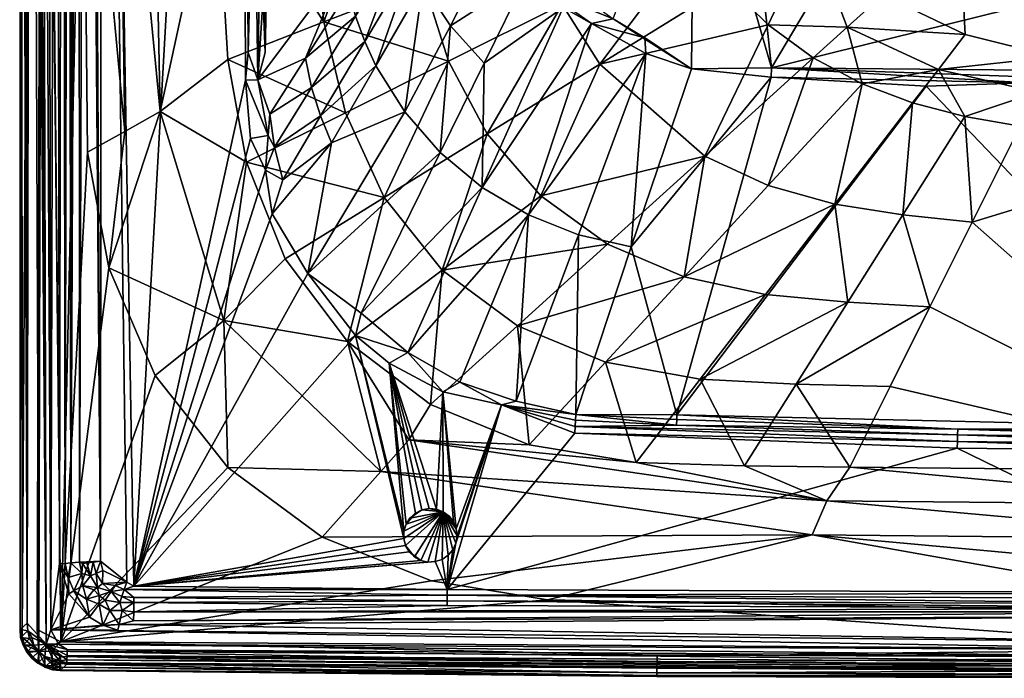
# Model space of a CAD drawing. Header units: centimetres. Extents: x -23.3 to 37.7, y -26.2 to 22.5.
# Tile 1 of 14: x -23.3 to 1, y -26.2 to -9.9. Entities that reach past the tile are written whole.
import ezdxf

# ---------------------------------------------------------------- set-up
doc = ezdxf.new("R2010")
doc.units = ezdxf.units.CM
doc.layers.get('0').update_dxf_attribs({"true_color": 0x5890e1})

msp = doc.modelspace()

# ---------------------------------------------------------------- meshes
at = {"color": 146, "true_color": 0x086e87}
mesh = msp.add_polyface(dxfattribs=at)
corners = [(-23.126, -24.854, 34.537), (-23.298, -25.015, 39.488), (-23.307, 22.547, 39.353), (-15.795, -10.002, 37.52), (-18.47, -5.919, 39.066), (-18.169, -10.93, 39.066), (-22.326, -23.395, 33.99), (-22.534, -25.021, 33.999), (-22.408, 22.547, 33.986), (-23.243, -25.203, 39.622), (-22.837, -25.554, 39.911), (-22.999, 16.448, 39.957), (-23.04, 22.547, 34.327), (-22.657, -25.377, 34.138), (-21.281, 22.547, 34.78), (-20.66, -23.842, 34.799), (-21.313, -23.327, 34.77), (-16.251, -10.896, 31.892), (-17.423, -11.435, 34.664), (-15.282, -8.564, 29.275), (-15.012, -9.861, 29.296), (-15.184, -9.222, 29.3), (-14.044, -7.433, 26.94), (-16.099, -11.623, 31.887), (-14.784, -10.485, 29.294), (-15.881, -12.325, 31.884), (-19.838, -12.212, 39.791), (-17.178, -7.589, 34.281), (-22.737, 16.448, 40.067), (-22.874, -25.015, 40.025), (-22.295, -25.32, 40.082), (-20.876, -1.467, 40.01), (-20.714, -12.71, 40.004), (-17.127, -12.28, 34.351), (-22.781, 22.547, 34.077), (-15.262, -12.246, 37.547), (-14.507, -11.083, 29.293), (-23.26, 16.448, 39.625), (-17.243, -10.756, 34.467), (-20.485, -23.943, 34.795), (-17.667, -10.759, 34.776), (-17.516, -4.841, 34.703), (-12.714, -10.973, 35.475), (-21.749, -1.594, 40.082), (-21.634, -13.219, 40.082), (-13.855, -7.986, 26.942), (-17.364, -7.589, 34.595), (-17.251, -7.589, 34.45), (-22.249, 22.547, 34.004), (-22.181, -23.381, 34.021), (-17.728, -11.437, 34.79)]
mesh.append_faces([[corners[k] for k in face] for face in [(0, 1, 2), (3, 4, 5), (6, 7, 8), (9, 10, 11), (12, 13, 0), (14, 15, 16), (17, 18, 19), (20, 17, 21), (22, 20, 21), (23, 24, 25), (4, 26, 5), (18, 27, 19), (28, 29, 30), (31, 32, 26), (33, 18, 17), (34, 7, 13), (35, 3, 5), (36, 25, 24), (9, 37, 1), (18, 38, 27), (14, 39, 15), (40, 41, 18), (42, 3, 35), (10, 29, 28), (17, 20, 23), (33, 17, 23), (43, 44, 32), (24, 23, 20), (45, 24, 20), (18, 46, 38), (38, 47, 27), (22, 21, 19), (21, 17, 19), (6, 48, 49), (38, 46, 47), (40, 18, 50)]], dxfattribs={"color": 146})
mesh = msp.add_polyface(dxfattribs=at)
corners = [(-23.144, 22.547, 34.672), (-23.126, -24.854, 34.537), (-23.307, 22.547, 39.353), (-22.045, -23.369, 34.081), (-22.098, 22.547, 34.057), (-21.962, 22.547, 34.142), (-17.86, 22.547, 34.791), (-20.485, -23.943, 34.795), (-21.281, 22.547, 34.78), (-19.202, 2.899, 39.652), (-18.069, 4.818, 39.481), (-18.438, 4.843, 39.654), (-22.408, 22.547, 33.986), (-22.534, -25.021, 33.999), (-22.612, 22.547, 34.009), (-22.837, -25.554, 39.911), (-22.737, 16.448, 40.067), (-22.999, 16.448, 39.957), (-18.831, 2.908, 39.479), (-16.839, 6.455, 39.492), (-18.81, 4.874, 39.801), (-21.193, 2.922, 40.082), (-19.578, 2.893, 39.8), (-23.243, -25.203, 39.622), (-23.26, 16.448, 39.625), (-23.04, 22.547, 34.327), (-23.114, 22.547, 34.493), (-17.58, 6.599, 39.812), (-18.35, 6.777, 40.012), (-17.667, -10.759, 34.776), (-17.567, 20.326, 34.681), (-17.523, -1.257, 34.7), (-23.298, -25.015, 39.488), (-21.313, -23.327, 34.77), (-21.567, 22.547, 34.642), (-21.826, -23.349, 34.279), (-21.849, 22.547, 34.256), (-21.68, 22.547, 34.528), (-17.208, 6.522, 39.666), (-19.186, 6.976, 40.082), (-22.657, -25.377, 34.138), (-22.927, 22.547, 34.185), (-22.781, 22.547, 34.077), (-22.716, 17.136, 40.072), (-21.749, -1.594, 40.082), (-18.087, 2.93, 39.066), (-17.331, 4.779, 39.066), (-17.52, 8.523, 40.082), (-22.326, -23.395, 33.99), (-22.249, 22.547, 34.004), (-22.295, -25.32, 40.082), (-22.181, -23.381, 34.021)]
mesh.append_faces([[corners[k] for k in face] for face in [(0, 1, 2), (3, 4, 5), (6, 7, 8), (9, 10, 11), (12, 13, 14), (15, 16, 17), (10, 9, 18), (19, 11, 10), (20, 21, 22), (23, 17, 24), (25, 1, 26), (20, 27, 28), (21, 20, 28), (29, 30, 31), (24, 2, 32), (8, 33, 34), (35, 36, 37), (11, 19, 38), (21, 28, 39), (40, 41, 42), (43, 44, 21), (45, 46, 10), (45, 10, 18), (47, 39, 28), (48, 12, 49), (14, 13, 42), (41, 40, 25), (27, 11, 38), (43, 16, 50), (9, 20, 22), (11, 27, 20), (20, 9, 11), (51, 49, 4), (33, 37, 34), (3, 5, 36), (0, 26, 1)]], dxfattribs={"color": 146})
mesh = msp.add_polyface(dxfattribs=at)
corners = [(-22.716, 17.136, 40.072), (-22.295, -25.32, 40.082), (-21.749, -1.594, 40.082), (-17.728, -11.437, 34.79), (-20.485, -23.943, 34.795), (-17.86, 22.547, 34.791), (-15.795, -10.002, 37.52), (-14.013, -5.07, 35.389), (-16.279, -5.502, 37.478), (-22.045, -23.369, 34.081), (-21.849, 22.547, 34.256), (-21.826, -23.349, 34.279), (-20.063, -1.328, 39.807), (-19.838, -12.212, 39.791), (-18.47, -5.919, 39.066), (-18.511, -1.036, 39.066), (-8.464, -1.036, 30.938), (-18.087, 2.93, 39.066), (-18.831, 2.908, 39.479), (-19.284, -1.182, 39.487), (-15.453, -7.017, 29.289), (-14.449, -5.589, 26.986), (-14.21, -6.929, 26.989), (-20.876, -1.467, 40.01), (-21.313, -23.327, 34.77), (-21.68, 22.547, 34.528), (-15.282, -8.564, 29.275), (-17.178, -7.589, 34.281), (-19.578, 2.893, 39.8), (-19.202, 2.899, 39.652), (-17.251, -7.589, 34.45), (-17.523, -1.257, 34.7), (-17.261, -1.256, 34.431), (-17.364, -7.589, 34.595), (-17.423, -11.435, 34.664), (-17.516, -4.841, 34.703), (-20.714, -12.71, 40.004), (-21.193, 2.922, 40.082), (-15.532, -5.406, 29.235), (-22.181, -23.381, 34.021), (-22.098, 22.547, 34.057), (-17.378, 0.805, 34.579), (-17.667, -10.759, 34.776)]
mesh.append_faces([[corners[k] for k in face] for face in [(0, 1, 2), (3, 4, 5), (6, 7, 8), (9, 10, 11), (12, 13, 14), (15, 16, 17), (15, 18, 19), (20, 21, 22), (23, 13, 12), (24, 11, 25), (15, 19, 14), (14, 6, 8), (26, 20, 22), (27, 20, 26), (28, 23, 12), (19, 18, 29), (7, 15, 8), (8, 15, 14), (30, 31, 32), (33, 34, 35), (27, 30, 32), (2, 36, 23), (2, 23, 37), (28, 37, 23), (19, 12, 14), (28, 12, 19), (20, 27, 38), (38, 21, 20), (39, 40, 9), (17, 18, 15), (33, 35, 30), (41, 32, 31), (31, 30, 35), (35, 42, 31), (28, 19, 29), (42, 3, 5)]], dxfattribs={"color": 146})
mesh = msp.add_polyface(dxfattribs=at)
corners = [(-15.532, -5.406, 29.235), (-17.256, 22.547, 34.164), (-16.283, 22.547, 29.029), (-22.716, 17.136, 40.072), (-17.52, 8.523, 40.082), (-15.516, 9.6, 40.082), (-13.727, 22.547, 23.826), (-11.997, 19.671, 23.918), (-12.623, -5.156, 24.716), (-15.944, 7.944, 39.826), (-14.377, 9.042, 39.944), (-14.731, 9.223, 40.021), (-12.29, 9.616, 39.945), (-21.193, 2.922, 40.082), (-19.186, 6.976, 40.082), (-14.087, 16.809, 24.123), (-13.763, 9.686, 24.268), (-13.984, 11.084, 24.306), (-14.373, 22.547, 24.237), (-13.551, -2.925, 24.864), (-14.099, 9.684, 24.482), (-17.305, 20.327, 34.369), (-17.261, -1.256, 34.431), (-14.24, 16.812, 24.255), (-17.754, 20.326, 34.769), (-17.667, -10.759, 34.776), (-17.86, 22.547, 34.791), (-13.327, 10.228, 40.082), (-11.067, 10.522, 40.082), (-13.528, 8.652, 39.61), (-11.061, 9.033, 39.311), (-11.523, 9.216, 39.612), (-13.019, 8.471, 39.31), (-10.573, 10.186, 40.047), (-11.98, 9.443, 39.837), (-14.034, 8.874, 39.835), (-17.413, 20.327, 34.545), (-17.523, -1.257, 34.7), (-17.567, 20.326, 34.681), (-13.037, -2.904, 24.644), (-13.903, 16.808, 24.039), (-12.028, 13.77, 24.124), (-12.038, 8.982, 24.262), (-13.799, 5.275, 24.491), (-12.67, 8.379, 39.066)]
mesh.append_faces([[corners[k] for k in face] for face in [(0, 1, 2), (3, 4, 5), (6, 7, 8), (9, 10, 11), (12, 11, 10), (3, 13, 14), (15, 16, 17), (18, 19, 2), (18, 20, 19), (21, 1, 22), (17, 23, 15), (24, 25, 26), (3, 27, 28), (29, 30, 31), (30, 29, 32), (27, 12, 33), (29, 34, 35), (36, 37, 38), (34, 29, 31), (23, 17, 20), (16, 6, 39), (16, 15, 40), (4, 11, 5), (12, 27, 11), (24, 38, 25), (12, 10, 34), (7, 41, 42), (16, 43, 17), (43, 20, 17), (3, 14, 4), (22, 36, 21), (32, 44, 30), (35, 34, 10), (9, 35, 10), (3, 5, 27), (11, 27, 5)]], dxfattribs={"color": 146})
mesh = msp.add_polyface(dxfattribs=at)
corners = [(-12.623, -5.156, 24.716), (-12.038, 8.982, 24.262), (-11.782, -6.964, 24.774), (-12.765, -6.216, 24.973), (-14.044, -7.433, 26.94), (-12.975, -5.758, 24.978), (-14.013, -5.07, 35.389), (-8.464, -1.036, 30.938), (-18.511, -1.036, 39.066), (-13.799, 5.275, 24.491), (-13.286, -1.836, 24.636), (-13.463, -1.843, 24.712), (-12.597, -6.393, 24.908), (-12.846, -5.226, 24.758), (-14.21, -6.929, 26.989), (-14.449, -5.589, 26.986), (-13.475, -4.202, 25.006), (-13.037, -2.904, 24.644), (-13.551, -2.925, 24.864), (-15.532, -5.406, 29.235), (-11.546, -7.869, 24.882), (-13.346, -9.066, 26.951), (-12.237, -7.148, 24.973), (-12.514, -6.689, 24.972), (-13.621, -8.534, 26.946), (-13.855, -7.986, 26.942), (-12.297, -6.924, 24.913), (-12.634, -5.943, 24.802), (-13.328, -9.04, 35.44), (-11.42, -4.577, 33.099), (-15.282, -8.564, 29.275), (-15.795, -10.002, 37.52), (-13.763, 9.686, 24.268)]
mesh.append_faces([[corners[k] for k in face] for face in [(0, 1, 2), (3, 4, 5), (6, 7, 8), (9, 10, 11), (2, 12, 0), (13, 14, 15), (16, 17, 0), (18, 17, 16), (18, 15, 19), (20, 21, 22), (23, 24, 25), (2, 20, 26), (16, 15, 18), (13, 15, 16), (0, 27, 13), (13, 16, 0), (28, 29, 6), (2, 23, 12), (23, 25, 3), (14, 4, 30), (5, 4, 14), (6, 31, 28), (13, 5, 14), (5, 13, 27), (3, 25, 4), (12, 27, 0), (5, 27, 3), (26, 20, 22), (22, 24, 23), (10, 18, 11), (18, 9, 11), (2, 26, 23), (23, 26, 22), (23, 3, 12), (27, 12, 3), (18, 10, 17), (32, 17, 10)]], dxfattribs={"color": 146})
mesh = msp.add_polyface(dxfattribs=at)
corners = [(-21.749, -1.594, 40.082), (-22.295, -25.32, 40.082), (-21.634, -13.219, 40.082), (-13.798, -12.223, 29.296), (-16.191, -16.218, 34.777), (-15.606, -12.991, 31.882), (-17.605, -12.883, 34.791), (-20.485, -23.943, 34.795), (-17.728, -11.437, 34.79), (-17.709, -13.468, 39.066), (-16.749, -15.854, 39.066), (-14.307, -14.341, 37.569), (-18.264, -17.38, 39.78), (-21.106, -16.074, 40.082), (-19.964, -18.74, 40.082), (-17.17, -12.807, 34.546), (-19.838, -12.212, 39.791), (-15.262, -12.246, 37.547), (-16.808, -13.905, 34.414), (-17.072, -14.745, 34.792), (-17.01, -13.093, 34.384), (-16.099, -11.623, 31.887), (-15.881, -12.325, 31.884), (-12.922, -13.226, 29.302), (-14.871, -17.195, 34.503), (-17.423, -11.435, 34.664), (-15.211, -17.9, 39.066), (-15.012, -17.748, 34.794), (-17.238, -13.668, 34.738), (-14.507, -11.083, 29.293), (-18.169, -10.93, 39.066), (-13.719, -18.173, 34.517), (-17.127, -12.28, 34.351), (-20.714, -12.71, 40.004)]
mesh.append_faces([[corners[k] for k in face] for face in [(0, 1, 2), (3, 4, 5), (6, 7, 8), (9, 10, 11), (12, 13, 14), (6, 8, 15), (16, 12, 9), (9, 11, 17), (12, 10, 9), (16, 13, 12), (18, 5, 19), (5, 4, 19), (20, 21, 22), (4, 23, 24), (15, 8, 25), (11, 10, 26), (26, 10, 12), (27, 4, 24), (20, 22, 18), (18, 28, 20), (19, 28, 18), (19, 7, 28), (29, 3, 5), (16, 9, 30), (9, 17, 30), (31, 27, 24), (22, 29, 5), (22, 5, 18), (15, 28, 6), (28, 7, 6), (28, 15, 20), (25, 32, 15), (16, 33, 13), (13, 33, 2), (20, 32, 21), (15, 32, 20)]], dxfattribs={"color": 146})
mesh = msp.add_polyface(dxfattribs=at)
corners = [(-5.12, -5.203, 25.083), (-6.222, -4.019, 28.008), (-4.309, -5.621, 27.588), (-2.845, -6.705, 25.133), (-2.283, -6.856, 27.286), (-4.737, -11.134, 24.919), (-5.341, -5.496, 24.744), (-2.543, -7.428, 24.789), (-3.966, -5.831, 27.66), (-2.173, -6.485, 27.763), (-2.96, -6.923, 24.839), (-2.497, -4.811, 28.918), (-5.865, -3.519, 29.815), (-5.063, -5.813, 29.813), (-7.337, -6.701, 30.938), (-3.753, -7.804, 29.822), (-6.657, -7.946, 30.938), (-5.815, -9.082, 30.938), (-4.54, -4.966, 28.148), (-3.649, -5.453, 28.01), (-4.255, -5.564, 27.834), (-4.702, -4.673, 28.213), (-2.117, -4.694, 27.562), (-2.112, -6.373, 27.779), (-1.464, -6.386, 28.922), (-5.059, -5.022, 27.865), (-4.301, -5.598, 27.718), (-6.647, -4.538, 24.696), (-3.018, -7.03, 24.793), (-2.322, -6.981, 25.142), (-2.43, -7.202, 24.848), (-1.68, -6.733, 27.7)]
mesh.append_faces([[corners[k] for k in face] for face in [(0, 1, 2), (3, 2, 4), (5, 6, 7), (0, 2, 3), (8, 9, 4), (10, 6, 0), (11, 12, 13), (13, 12, 14), (15, 16, 17), (18, 19, 20), (19, 21, 22), (0, 3, 10), (9, 8, 19), (22, 23, 19), (24, 13, 15), (13, 16, 15), (1, 25, 2), (18, 26, 25), (5, 27, 6), (6, 10, 28), (13, 24, 11), (26, 18, 20), (19, 26, 20), (18, 25, 21), (19, 18, 21), (2, 25, 26), (4, 2, 8), (19, 23, 9), (10, 29, 30), (30, 28, 10), (29, 10, 3), (26, 19, 8), (8, 2, 26), (7, 6, 28), (7, 28, 30), (31, 4, 9)]], dxfattribs={"color": 146})
mesh = msp.add_polyface(dxfattribs=at)
corners = [(-13.798, -12.223, 29.296), (-13.346, -9.066, 26.951), (-12.663, -10.094, 26.964), (-8.98, -11.042, 33.178), (-6.387, -13.32, 33.188), (-4.822, -10.073, 30.938), (-14.784, -10.485, 29.294), (-13.855, -7.986, 26.942), (-13.621, -8.534, 26.946), (-9.881, -9.648, 25.01), (-11.836, -11.017, 26.979), (-10.79, -8.89, 24.994), (-5.815, -9.082, 30.938), (-6.657, -7.946, 30.938), (-11.546, -7.869, 24.882), (-11.761, -12.765, 35.503), (-9.904, -9.569, 33.158), (-12.714, -10.973, 35.475), (-8.65, -9.927, 24.87), (-10.284, -9.254, 24.955), (-10.423, -8.628, 24.828), (-11.884, -14.09, 29.313), (-13.328, -9.04, 35.44), (-6.647, -4.538, 24.696), (-6.716, -11.161, 25.063), (-9.18, -10.042, 24.976), (-7.867, -10.394, 24.889), (-7.844, -10.784, 25.045), (-14.507, -11.083, 29.293), (-11.047, -8.443, 24.896), (-10.578, -7.966, 33.133), (-7.337, -6.701, 30.938), (-12.922, -13.226, 29.302), (-15.795, -10.002, 37.52), (-15.012, -9.861, 29.296), (-14.044, -7.433, 26.94), (-12.237, -7.148, 24.973)]
mesh.append_faces([[corners[k] for k in face] for face in [(0, 1, 2), (3, 4, 5), (6, 7, 8), (9, 10, 11), (3, 12, 13), (14, 2, 1), (15, 16, 17), (18, 19, 20), (9, 21, 10), (16, 15, 3), (3, 13, 16), (16, 22, 17), (18, 23, 24), (25, 26, 27), (8, 28, 6), (11, 2, 14), (11, 29, 19), (1, 0, 28), (22, 16, 30), (31, 30, 16), (32, 2, 10), (11, 10, 2), (19, 29, 20), (33, 17, 22), (25, 19, 18), (25, 21, 9), (27, 26, 24), (3, 5, 12), (34, 35, 7), (26, 25, 18), (26, 18, 24), (28, 8, 1), (36, 1, 8), (29, 14, 20), (14, 29, 11), (11, 19, 9), (9, 19, 25)]], dxfattribs={"color": 146})
mesh = msp.add_polyface(dxfattribs=at)
corners = [(-4.737, -11.134, 24.919), (-2.543, -7.428, 24.789), (3.293, -9.14, 24.861), (-0.091, -7.616, 28.912), (0.049, -10.311, 29.795), (2.264, -10.861, 29.778), (-6.716, -11.161, 25.063), (-6.647, -4.538, 24.696), (7.173, -11.242, 24.912), (0.041, -12.341, 30.938), (-1.251, -12.004, 30.938), (-1.491, -14.769, 33.125), (-3.171, -14.503, 33.151), (-4.822, -10.073, 30.938), (-6.387, -13.32, 33.188), (-3.706, -10.892, 30.938), (-0.616, -11.177, 30.34), (-2.865, -10.129, 30.353), (1.824, -11.741, 30.329), (-3.753, -7.804, 29.822), (-4.818, -14.047, 33.175), (-2.5, -11.532, 30.938), (-1.986, -9.333, 29.816), (3.222, -8.945, 28.866), (-4.746, -11.363, 25.011), (1.576, -11.509, 24.997), (-7.073, -19.713, 34.494), (-0.919, -11.588, 25.09), (0.223, -14.946, 33.107), (-5.815, -9.082, 30.938), (1.408, -12.575, 30.938), (3.312, -9.018, 24.907), (-0.482, -8.178, 24.83), (-0.44, -8.062, 24.876), (1.579, -11.355, 24.935)]
mesh.append_faces([[corners[k] for k in face] for face in [(0, 1, 2), (3, 4, 5), (6, 7, 0), (0, 2, 8), (9, 10, 11), (11, 10, 12), (13, 14, 15), (9, 16, 10), (13, 15, 17), (9, 18, 16), (13, 17, 19), (14, 20, 15), (17, 21, 16), (3, 22, 4), (3, 5, 23), (6, 0, 24), (20, 12, 21), (16, 21, 10), (12, 10, 21), (0, 25, 24), (26, 24, 27), (9, 11, 28), (17, 15, 21), (15, 20, 21), (13, 19, 29), (9, 30, 18), (9, 28, 30), (4, 17, 16), (16, 5, 4), (5, 16, 18), (19, 17, 22), (17, 4, 22), (25, 27, 24), (31, 32, 33), (25, 0, 34), (0, 8, 34)]], dxfattribs={"color": 146})
mesh = msp.add_polyface(dxfattribs=at)
corners = [(7.173, -11.695, 25.094), (7.173, -20.037, 34.496), (1.576, -11.509, 24.997), (3.349, -8.774, 25.201), (2.232, -8.436, 27.019), (7.173, -8.938, 26.923), (3.807, -8.66, 27.074), (5.26, -8.868, 26.931), (0.223, -14.946, 33.107), (7.173, -12.827, 30.938), (1.408, -12.575, 30.938), (7.173, -9.3, 28.875), (3.222, -8.945, 28.866), (7.173, -11.169, 29.794), (7.173, -11.242, 24.912), (3.293, -9.14, 24.861), (7.173, -9.431, 24.87), (7.173, -9.037, 25.339), (3.874, -8.23, 27.312), (5.265, -8.814, 27.049), (-0.359, -7.829, 25.17), (3.312, -9.018, 24.907), (7.173, -9.308, 24.916), (1.824, -11.741, 30.329), (2.264, -10.861, 29.778), (7.173, -8.882, 27.042), (6.219, -8.865, 27.043), (6.231, -8.554, 27.264), (5.291, -8.504, 27.271), (5.3, -8.375, 27.285), (7.173, -8.44, 27.276), (7.173, -11.406, 24.936), (1.579, -11.355, 24.935), (2.618, -8.461, 27.117), (7.173, -11.56, 24.998), (-0.482, -8.178, 24.83), (3.224, -8.489, 27.192), (-0.919, -11.588, 25.09)]
mesh.append_faces([[corners[k] for k in face] for face in [(0, 1, 2), (3, 4, 5), (4, 6, 7), (8, 9, 10), (11, 12, 13), (14, 15, 16), (17, 3, 5), (18, 19, 6), (20, 3, 21), (22, 21, 3), (23, 10, 9), (24, 9, 13), (25, 26, 27), (12, 24, 13), (4, 7, 5), (5, 26, 25), (19, 18, 28), (27, 29, 30), (22, 3, 17), (31, 2, 32), (6, 4, 33), (31, 34, 2), (5, 7, 26), (7, 6, 19), (35, 21, 15), (16, 15, 21), (16, 21, 22), (23, 9, 24), (36, 18, 6), (6, 33, 36), (1, 37, 2), (28, 29, 27), (27, 19, 28), (2, 34, 0), (7, 19, 26), (19, 27, 26), (31, 32, 14)]], dxfattribs={"color": 146})
mesh = msp.add_polyface(dxfattribs=at)
corners = [(-8.98, -11.042, 33.178), (-10.435, -14.302, 35.518), (-6.387, -13.32, 33.188), (-11.884, -14.09, 29.313), (-10.74, -14.77, 29.325), (-13.719, -18.173, 34.517), (-12.87, -16.136, 37.581), (-14.307, -14.341, 37.569), (-15.211, -17.9, 39.066), (-6.898, -16.304, 35.499), (-11.011, -17.51, 37.58), (-8.836, -18.407, 37.566), (-6.716, -11.161, 25.063), (-4.746, -11.363, 25.011), (-8.201, -15.56, 29.354), (-13.798, -12.223, 29.296), (-12.922, -13.226, 29.302), (-16.191, -16.218, 34.777), (-11.761, -12.765, 35.503), (-12.437, -18.899, 34.521), (-7.073, -19.713, 34.494), (-9.18, -10.042, 24.976), (-13.16, -19.456, 39.066), (-11.046, -19.375, 34.516), (-9.507, -15.263, 29.338), (-9.568, -19.702, 34.625), (-7.844, -10.784, 25.045), (-8.786, -15.494, 35.517), (-12.663, -10.094, 26.964), (-4.888, -16.74, 35.466), (-14.871, -17.195, 34.503), (-11.836, -11.017, 26.979), (-12.714, -10.973, 35.475), (-15.262, -12.246, 37.547), (-6.496, -18.832, 37.541), (-14.185, -18.437, 34.794), (-15.012, -17.748, 34.794)]
mesh.append_faces([[corners[k] for k in face] for face in [(0, 1, 2), (3, 4, 5), (6, 7, 8), (9, 10, 11), (12, 13, 14), (15, 16, 17), (0, 18, 1), (4, 19, 5), (13, 20, 14), (21, 4, 3), (6, 8, 22), (23, 24, 25), (26, 4, 21), (26, 24, 4), (23, 4, 24), (10, 6, 22), (27, 2, 1), (28, 16, 15), (9, 2, 27), (11, 29, 9), (23, 19, 4), (16, 3, 30), (31, 3, 16), (14, 24, 26), (14, 25, 24), (30, 3, 5), (7, 32, 33), (14, 26, 12), (32, 7, 18), (6, 18, 7), (18, 6, 1), (6, 27, 1), (29, 11, 34), (27, 6, 10), (10, 9, 27), (35, 36, 5)]], dxfattribs={"color": 146})
mesh = msp.add_polyface(dxfattribs=at)
corners = [(-2.852, -16.926, 35.429), (-3.171, -14.503, 33.151), (-4.888, -16.74, 35.466), (7.173, -21.099, 39.066), (7.173, -12.827, 30.938), (0.223, -14.946, 33.107), (-0.823, -17.04, 35.401), (-1.808, -19.011, 37.489), (-7.073, -19.713, 34.494), (-0.919, -11.588, 25.09), (7.173, -20.037, 34.496), (-2.802, -21.001, 39.066), (7.173, -21.936, 39.514), (-0.141, -20.208, 34.718), (-0.144, -20.367, 34.778), (-9.585, -19.999, 34.779), (-7.078, -19.827, 34.622), (-0.137, -20.068, 34.622), (-7.084, -19.967, 34.718), (-6.898, -16.304, 35.499), (7.173, -20.45, 34.778), (-1.491, -14.769, 33.125), (-6.496, -18.832, 37.541), (-4.129, -18.951, 37.512), (-5.403, -20.969, 39.066), (-6.387, -13.32, 33.188), (-4.818, -14.047, 33.175), (7.173, -20.15, 34.622), (7.173, -20.291, 34.718), (-8.076, -20.89, 39.066), (-3.374, -21.831, 39.507), (7.173, -20.619, 34.799), (-9.595, -20.166, 34.799), (-0.148, -20.536, 34.799)]
mesh.append_faces([[corners[k] for k in face] for face in [(0, 1, 2), (3, 4, 5), (3, 6, 7), (8, 9, 10), (3, 7, 11), (12, 3, 11), (13, 14, 15), (16, 17, 18), (1, 19, 2), (20, 14, 13), (3, 5, 6), (1, 0, 21), (16, 8, 17), (17, 8, 10), (0, 22, 23), (23, 22, 24), (25, 19, 26), (19, 1, 26), (21, 6, 5), (27, 28, 17), (22, 0, 2), (29, 30, 24), (18, 13, 15), (6, 21, 0), (23, 6, 0), (20, 31, 14), (6, 23, 7), (7, 23, 11), (17, 13, 18), (28, 13, 17), (27, 17, 10), (28, 20, 13), (11, 23, 24), (30, 11, 24), (32, 14, 33), (33, 14, 31)]], dxfattribs={"color": 146})
mesh = msp.add_polyface(dxfattribs=at)
corners = [(-16.191, -16.218, 34.777), (-20.485, -23.943, 34.795), (-17.072, -14.745, 34.792), (-21.557, -23.691, 34.559), (-21.382, -23.977, 34.559), (-21.745, -23.936, 34.168), (-22.295, -25.32, 40.082), (-19.964, -18.74, 40.082), (-21.106, -16.074, 40.082), (-21.969, -24.061, 34.021), (-21.771, -23.627, 34.279), (-21.25, -23.558, 34.77), (-20.66, -23.842, 34.799), (-21.264, -23.88, 34.688), (-20.946, -23.924, 34.77), (-21.048, -24.075, 34.688), (-21.313, -23.327, 34.77), (-21.418, -23.631, 34.688), (-21.494, -23.349, 34.688), (-21.754, -23.386, 34.392), (-21.826, -23.349, 34.279), (-15.832, -22.734, 40.082), (-18.167, -21.015, 40.082), (-22.11, -23.732, 34.021), (-18.264, -17.38, 39.78), (-22.045, -23.369, 34.081), (-20.73, -24.028, 34.77), (-21.645, -23.368, 34.559), (-22.096, -24.132, 33.99), (-22.326, -23.395, 33.99), (-21.479, -24.032, 34.392), (-21.634, -13.219, 40.082), (-22.181, -23.381, 34.021)]
mesh.append_faces([[corners[k] for k in face] for face in [(0, 1, 2), (3, 4, 5), (6, 7, 8), (9, 10, 5), (11, 12, 13), (13, 14, 15), (16, 17, 18), (19, 20, 16), (3, 5, 10), (6, 21, 22), (17, 4, 3), (15, 4, 13), (3, 10, 19), (3, 18, 17), (10, 9, 23), (6, 22, 7), (22, 24, 7), (10, 20, 19), (10, 25, 20), (23, 25, 10), (12, 1, 26), (4, 17, 13), (11, 13, 17), (18, 3, 27), (16, 18, 27), (23, 28, 29), (14, 12, 26), (14, 13, 12), (16, 12, 11), (17, 16, 11), (28, 23, 9), (16, 27, 19), (27, 3, 19), (5, 4, 30), (6, 8, 31), (29, 32, 23), (25, 23, 32)]], dxfattribs={"color": 146})
mesh = msp.add_polyface(dxfattribs=at)
corners = [(-11.407, -19.465, 34.684), (-12.746, -24.024, 34.795), (-12.532, -22.881, 34.799), (-12.703, -22.216, 35.815), (-12.592, -22.358, 34.799), (-12.524, -22.524, 35.815), (-14.388, -21.107, 39.784), (-15.832, -22.734, 40.082), (-3.729, -22.676, 39.825), (-8.836, -18.407, 37.566), (-11.011, -17.51, 37.58), (-10.722, -20.453, 39.066), (-8.076, -20.89, 39.066), (-0.148, -20.536, 34.799), (-9.595, -20.166, 34.799), (-12.859, -19.145, 34.78), (-12.524, -22.524, 34.799), (-13.693, -20.327, 39.461), (-3.374, -21.831, 39.507), (-7.073, -19.713, 34.494), (-9.568, -19.702, 34.625), (-8.201, -15.56, 29.354), (-6.496, -18.832, 37.541), (-13.16, -19.456, 39.066), (-9.576, -19.841, 34.72), (-12.437, -18.899, 34.521), (-12.847, -22.109, 34.799), (-5.403, -20.969, 39.066), (-12.847, -22.109, 35.815), (-12.503, -22.703, 35.815), (-9.585, -19.999, 34.779), (-12.503, -22.703, 34.799), (-11.046, -19.375, 34.516), (-7.078, -19.827, 34.622), (-7.084, -19.967, 34.718), (-0.144, -20.367, 34.778)]
mesh.append_faces([[corners[k] for k in face] for face in [(0, 1, 2), (3, 4, 5), (6, 7, 8), (9, 10, 11), (9, 11, 12), (13, 1, 14), (4, 15, 16), (5, 4, 16), (14, 1, 0), (12, 17, 18), (18, 6, 8), (19, 20, 21), (6, 18, 17), (22, 9, 12), (12, 11, 17), (10, 23, 11), (0, 20, 24), (16, 15, 0), (17, 11, 23), (15, 25, 0), (3, 26, 4), (26, 15, 4), (22, 12, 27), (28, 5, 29), (30, 0, 24), (0, 2, 31), (32, 20, 0), (0, 25, 32), (28, 3, 5), (28, 26, 3), (16, 0, 31), (20, 19, 33), (20, 33, 34), (24, 34, 30), (20, 34, 24), (30, 14, 0), (14, 30, 35)]], dxfattribs={"color": 146})
mesh = msp.add_polyface(dxfattribs=at)
corners = [(-13.821, -22.764, 34.799), (-20.485, -23.943, 34.795), (-15.012, -17.748, 34.794), (-14.185, -18.437, 34.794), (-12.859, -19.145, 34.78), (-13.016, -22.045, 34.799), (-13.533, -22.14, 34.799), (-13.765, -22.412, 34.799), (-18.167, -21.015, 40.082), (-14.388, -21.107, 39.784), (-18.264, -17.38, 39.78), (-13.668, -22.26, 35.815), (-13.372, -22.061, 35.815), (-13.016, -22.045, 35.815), (-13.195, -22.028, 34.799), (-12.847, -22.109, 35.815), (-13.821, -22.764, 35.815), (-13.817, -22.584, 35.815), (-15.211, -17.9, 39.066), (-13.719, -18.173, 34.517), (-13.693, -20.327, 39.461), (-16.191, -16.218, 34.777), (-15.832, -22.734, 40.082), (-13.16, -19.456, 39.066), (-13.765, -22.412, 35.815), (-13.372, -22.061, 34.799), (-12.437, -18.899, 34.521), (-13.817, -22.584, 34.799), (-13.195, -22.028, 35.815), (-12.847, -22.109, 34.799), (-13.776, -22.938, 35.815)]
mesh.append_faces([[corners[k] for k in face] for face in [(0, 1, 2), (3, 4, 5), (3, 6, 7), (8, 9, 10), (11, 7, 6), (11, 6, 12), (5, 13, 14), (3, 5, 14), (15, 16, 17), (18, 10, 9), (4, 3, 19), (18, 9, 20), (5, 15, 13), (15, 11, 12), (2, 1, 21), (8, 22, 9), (18, 20, 23), (24, 7, 11), (15, 24, 11), (12, 6, 25), (3, 25, 6), (4, 19, 26), (3, 27, 2), (15, 12, 28), (12, 25, 28), (3, 7, 27), (24, 27, 7), (28, 25, 14), (3, 14, 25), (17, 27, 24), (15, 17, 24), (5, 4, 29), (5, 29, 15), (0, 2, 27), (13, 28, 14), (15, 28, 13), (15, 30, 16)]], dxfattribs={"color": 146})
mesh = msp.add_polyface(dxfattribs=at)
corners = [(7.173, -24.392, 34.703), (-12.747, -24.169, 34.764), (7.173, -24.256, 34.764), (7.173, -22.786, 39.831), (-3.729, -22.676, 39.825), (7.173, -23.673, 40.02), (7.173, -24.49, 34.475), (-12.748, -24.305, 34.703), (-22.136, -25.507, 34.077), (7.173, -25.695, 34.077), (7.173, -25.841, 34.185), (-3.374, -21.831, 39.507), (7.173, -24.689, 34.18), (7.173, -25.346, 33.986), (-20.852, -24.893, 34.021), (7.173, -26.021, 39.864), (-7.566, -25.974, 39.865), (-7.567, -26.086, 39.712), (7.173, -26.221, 39.346), (-7.568, -26.173, 39.346), (7.173, -26.057, 34.672), (-10.273, -24.281, 40.082), (7.173, -25.509, 40.082), (7.173, -24.62, 40.082), (-22.139, -25.766, 34.327), (7.173, -25.954, 34.327), (7.173, -26.028, 34.493), (7.173, -26.134, 39.712), (-7.567, -26.154, 39.535), (7.173, -26.202, 39.535), (-12.749, -24.425, 34.616), (7.173, -24.579, 34.279), (-20.492, -24.579, 34.279), (-22.534, -25.021, 33.999), (7.173, -25.526, 34.009), (7.173, -21.936, 39.514), (-2.802, -21.001, 39.066), (-0.148, -20.536, 34.799), (7.173, -24.11, 34.795), (-12.746, -24.024, 34.795), (7.173, -25.698, 40.056), (-7.565, -25.825, 39.982), (7.173, -25.873, 39.982), (-20.495, -24.799, 34.081), (7.173, -20.619, 34.799), (-22.351, -25.378, 34.037), (-22.138, -25.653, 34.185), (-7.564, -25.65, 40.056), (-22.14, -25.84, 34.493)]
mesh.append_faces([[corners[k] for k in face] for face in [(0, 1, 2), (3, 4, 5), (6, 7, 0), (8, 9, 10), (11, 4, 3), (12, 13, 14), (15, 16, 17), (18, 19, 20), (21, 22, 23), (21, 23, 4), (24, 25, 26), (27, 28, 29), (7, 6, 30), (6, 31, 32), (33, 13, 34), (35, 36, 11), (35, 11, 3), (4, 23, 5), (37, 38, 39), (38, 1, 39), (40, 41, 42), (42, 16, 15), (27, 17, 28), (31, 12, 43), (15, 17, 27), (42, 41, 16), (44, 38, 37), (45, 34, 9), (46, 10, 25), (40, 47, 41), (22, 47, 40), (1, 0, 7), (29, 28, 19), (48, 26, 20), (1, 38, 2), (18, 29, 19)]], dxfattribs={"color": 146})
mesh = msp.add_polyface(dxfattribs=at)
corners = [(-7.568, -26.173, 39.346), (-22.14, -25.87, 34.672), (7.173, -26.057, 34.672), (-12.607, -23.044, 35.815), (-12.532, -22.881, 34.799), (-12.607, -23.044, 34.799), (-20.492, -24.579, 34.279), (-12.749, -24.425, 34.616), (7.173, -24.49, 34.475), (-22.138, -25.653, 34.185), (7.173, -25.954, 34.327), (-22.139, -25.766, 34.327), (-12.746, -24.024, 34.795), (-15.832, -22.734, 40.082), (-13.139, -23.813, 40.082), (-3.729, -22.676, 39.825), (-22.301, -25.832, 39.864), (-7.567, -26.086, 39.712), (-7.566, -25.974, 39.865), (-22.295, -25.32, 40.082), (7.173, -25.509, 40.082), (-10.273, -24.281, 40.082), (-12.532, -22.881, 35.815), (-12.847, -22.109, 35.815), (-20.852, -24.893, 34.021), (7.173, -25.346, 33.986), (-22.534, -25.021, 33.999), (-22.52, -25.553, 40.024), (-7.565, -25.825, 39.982), (-7.564, -25.65, 40.056), (-12.724, -23.181, 34.799), (-12.873, -23.282, 34.799), (7.173, -25.526, 34.009), (-22.351, -25.378, 34.037), (-22.14, -25.84, 34.493), (7.173, -25.695, 34.077), (-22.136, -25.507, 34.077), (-20.495, -24.799, 34.081), (7.173, -24.579, 34.279), (-22.303, -25.944, 39.712), (-7.567, -26.154, 39.535), (-12.524, -22.524, 35.815), (-12.524, -22.524, 34.799), (-12.503, -22.703, 35.815), (-12.724, -23.181, 35.815), (-12.503, -22.703, 34.799), (7.173, -26.028, 34.493), (-22.299, -25.683, 39.982), (7.173, -24.689, 34.18), (7.173, -25.841, 34.185), (-12.873, -23.282, 35.815), (-22.304, -26.031, 39.346)]
mesh.append_faces([[corners[k] for k in face] for face in [(0, 1, 2), (3, 4, 5), (6, 7, 8), (9, 10, 11), (4, 12, 5), (13, 14, 15), (16, 17, 18), (19, 20, 21), (22, 4, 3), (23, 22, 3), (24, 25, 26), (27, 28, 29), (30, 12, 31), (26, 32, 33), (1, 34, 2), (33, 35, 36), (37, 6, 38), (39, 40, 17), (41, 42, 43), (23, 3, 44), (3, 5, 44), (22, 45, 4), (20, 19, 29), (11, 46, 34), (47, 18, 28), (48, 24, 37), (36, 49, 9), (43, 42, 45), (5, 12, 30), (44, 5, 30), (43, 45, 22), (23, 43, 22), (23, 44, 50), (44, 30, 50), (0, 40, 51), (15, 14, 21)]], dxfattribs={"color": 146})
mesh = msp.add_polyface(dxfattribs=at)
corners = [(-13.399, -23.306, 35.815), (-13.399, -23.306, 34.799), (-13.557, -23.22, 35.815), (-12.847, -22.109, 35.815), (-13.044, -23.338, 34.799), (-12.746, -24.024, 34.795), (-20.485, -23.943, 34.795), (-13.686, -23.094, 34.799), (-22.304, -26.031, 39.346), (-22.14, -25.87, 34.672), (-7.568, -26.173, 39.346), (-22.295, -25.32, 40.082), (-13.139, -23.813, 40.082), (-15.832, -22.734, 40.082), (-12.747, -24.169, 34.764), (-20.73, -24.028, 34.77), (-13.821, -22.764, 35.815), (-13.821, -22.764, 34.799), (-13.817, -22.584, 35.815), (-12.873, -23.282, 35.815), (-13.044, -23.338, 35.815), (-12.873, -23.282, 34.799), (-7.566, -25.974, 39.865), (-22.299, -25.683, 39.982), (-22.301, -25.832, 39.864), (-13.776, -22.938, 34.799), (-12.724, -23.181, 34.799), (-13.224, -23.347, 35.815), (-13.224, -23.347, 34.799), (-7.567, -26.154, 39.535), (-22.303, -25.944, 39.712), (-22.304, -26.012, 39.535), (-12.748, -24.305, 34.703), (-12.749, -24.425, 34.616), (-20.489, -24.345, 34.616), (-13.776, -22.938, 35.815), (-7.567, -26.086, 39.712), (-20.488, -24.224, 34.703), (-13.817, -22.584, 34.799), (-10.273, -24.281, 40.082)]
mesh.append_faces([[corners[k] for k in face] for face in [(0, 1, 2), (3, 0, 2), (4, 5, 6), (1, 6, 7), (2, 1, 7), (8, 9, 10), (11, 12, 13), (5, 14, 15), (16, 17, 18), (3, 19, 20), (19, 21, 20), (22, 23, 24), (16, 25, 17), (25, 6, 17), (19, 26, 21), (27, 4, 28), (4, 6, 28), (29, 30, 31), (32, 33, 34), (3, 2, 35), (2, 7, 35), (20, 4, 27), (3, 20, 27), (7, 6, 25), (35, 7, 25), (36, 24, 30), (14, 32, 37), (28, 6, 1), (0, 28, 1), (27, 28, 0), (3, 27, 0), (21, 5, 4), (20, 21, 4), (18, 17, 38), (35, 25, 16), (11, 39, 12)]], dxfattribs={"color": 146})
mesh = msp.add_polyface(dxfattribs=at)
corners = [(-20.774, -24.546, 34.279), (-21.084, -24.545, 34.168), (-20.83, -24.347, 34.559), (-21.347, -24.173, 34.392), (-21.382, -23.977, 34.559), (-21.048, -24.075, 34.688), (-21.586, -24.712, 33.99), (-22.534, -25.021, 33.999), (-22.096, -24.132, 33.99), (-20.852, -24.893, 34.021), (-21.66, -24.263, 34.081), (-21.479, -24.032, 34.392), (-21.252, -24.91, 33.99), (-20.73, -24.028, 34.77), (-12.747, -24.169, 34.764), (-20.488, -24.224, 34.703), (-12.749, -24.425, 34.616), (-20.492, -24.579, 34.279), (-20.489, -24.345, 34.616), (-21.969, -24.061, 34.021), (-21.346, -24.39, 34.168), (-20.946, -23.924, 34.77), (-12.748, -24.305, 34.703), (-21.194, -24.293, 34.392), (-22.326, -23.395, 33.99), (-20.784, -24.202, 34.688), (-12.746, -24.024, 34.795), (-20.485, -23.943, 34.795), (-20.495, -24.799, 34.081), (-21.745, -23.936, 34.168)]
mesh.append_faces([[corners[k] for k in face] for face in [(0, 1, 2), (3, 4, 5), (6, 7, 8), (9, 1, 0), (10, 11, 3), (1, 9, 12), (13, 14, 15), (16, 17, 18), (19, 10, 6), (10, 20, 6), (13, 5, 21), (15, 22, 18), (23, 5, 2), (8, 7, 24), (2, 1, 23), (12, 20, 1), (5, 13, 25), (5, 25, 2), (26, 13, 27), (1, 20, 23), (10, 3, 20), (12, 7, 6), (12, 6, 20), (9, 0, 28), (0, 2, 18), (18, 2, 25), (29, 11, 10), (29, 10, 19), (0, 18, 17), (28, 0, 17), (6, 8, 19), (3, 11, 4), (18, 25, 15), (25, 13, 15), (3, 5, 23), (20, 3, 23)]], dxfattribs={"color": 146})
mesh = msp.add_polyface(dxfattribs=at)
corners = [(-22.858, -25.849, 39.48), (-23.008, -25.723, 39.479), (-22.836, -25.554, 34.528), (-22.837, -25.819, 39.619), (-22.837, -25.554, 39.911), (-22.982, -25.698, 39.618), (-22.959, -25.403, 34.529), (-23.223, -25.398, 39.481), (-23.068, -25.238, 34.665), (-22.657, -25.377, 34.138), (-23.009, -25.215, 34.403), (-23.101, -25.551, 39.619), (-23.288, -25.21, 39.341), (-22.688, -25.678, 34.529), (-23.189, -25.384, 39.62), (-22.671, -25.909, 39.62), (-22.478, -25.902, 39.75), (-23.132, -25.571, 39.48), (-23.106, -25.047, 34.533), (-23.243, -25.203, 39.622), (-22.874, -25.015, 40.025), (-22.295, -25.32, 40.082), (-22.685, -25.942, 39.481), (-23.126, -24.854, 34.537), (-23.298, -25.015, 39.488)]
mesh.append_faces([[corners[k] for k in face] for face in [(0, 1, 2), (3, 4, 5), (6, 7, 8), (9, 6, 10), (5, 0, 3), (4, 11, 5), (8, 7, 12), (0, 2, 13), (9, 13, 2), (14, 12, 7), (15, 16, 4), (17, 5, 11), (2, 1, 17), (8, 10, 6), (9, 10, 18), (4, 19, 14), (12, 14, 19), (20, 4, 21), (2, 17, 6), (9, 2, 6), (0, 13, 22), (22, 3, 0), (6, 17, 7), (11, 7, 17), (23, 18, 24), (18, 23, 9), (5, 17, 1), (0, 5, 1), (18, 12, 24), (24, 12, 19), (8, 12, 18), (18, 10, 8), (3, 22, 15), (15, 4, 3), (4, 14, 11), (7, 11, 14)]], dxfattribs={"color": 146})
mesh = msp.add_polyface(dxfattribs=at)
corners = [(-20.884, -25.035, 33.99), (-22.534, -25.021, 33.999), (-21.252, -24.91, 33.99), (-7.567, -26.154, 39.535), (-22.304, -26.012, 39.535), (-22.304, -26.031, 39.346), (-22.478, -25.902, 39.75), (-22.52, -25.553, 40.024), (-22.837, -25.554, 39.911), (-22.688, -25.678, 34.529), (-22.524, -25.789, 34.665), (-22.685, -25.942, 39.481), (-22.5, -25.73, 34.403), (-22.657, -25.377, 34.138), (-22.324, -25.787, 34.405), (-22.139, -25.766, 34.327), (-22.138, -25.653, 34.185), (-22.351, -25.378, 34.037), (-22.498, -26.009, 39.341), (-22.491, -25.964, 39.622), (-7.564, -25.65, 40.056), (-22.295, -25.32, 40.082), (-22.136, -25.507, 34.077), (-22.671, -25.909, 39.62), (-22.299, -25.683, 39.982), (-7.565, -25.825, 39.982), (-22.14, -25.87, 34.672), (-22.14, -25.84, 34.493), (-22.335, -25.848, 34.668), (-22.301, -25.832, 39.864), (-20.852, -24.893, 34.021), (-22.303, -25.944, 39.712)]
mesh.append_faces([[corners[k] for k in face] for face in [(0, 1, 2), (3, 4, 5), (6, 7, 8), (9, 10, 11), (12, 13, 14), (15, 13, 16), (17, 13, 1), (10, 18, 11), (19, 11, 18), (7, 20, 21), (7, 21, 8), (14, 10, 12), (13, 17, 22), (11, 19, 23), (6, 23, 19), (12, 10, 9), (9, 13, 12), (24, 7, 6), (25, 7, 24), (26, 14, 27), (13, 22, 16), (14, 28, 10), (28, 18, 10), (24, 6, 29), (15, 14, 13), (27, 14, 15), (30, 1, 0), (2, 30, 0), (4, 19, 18), (4, 31, 19), (26, 5, 28), (26, 28, 14), (6, 31, 29), (19, 31, 6), (4, 18, 5), (28, 5, 18)]], dxfattribs={"color": 146})

doc.saveas('drawing.dxf')
